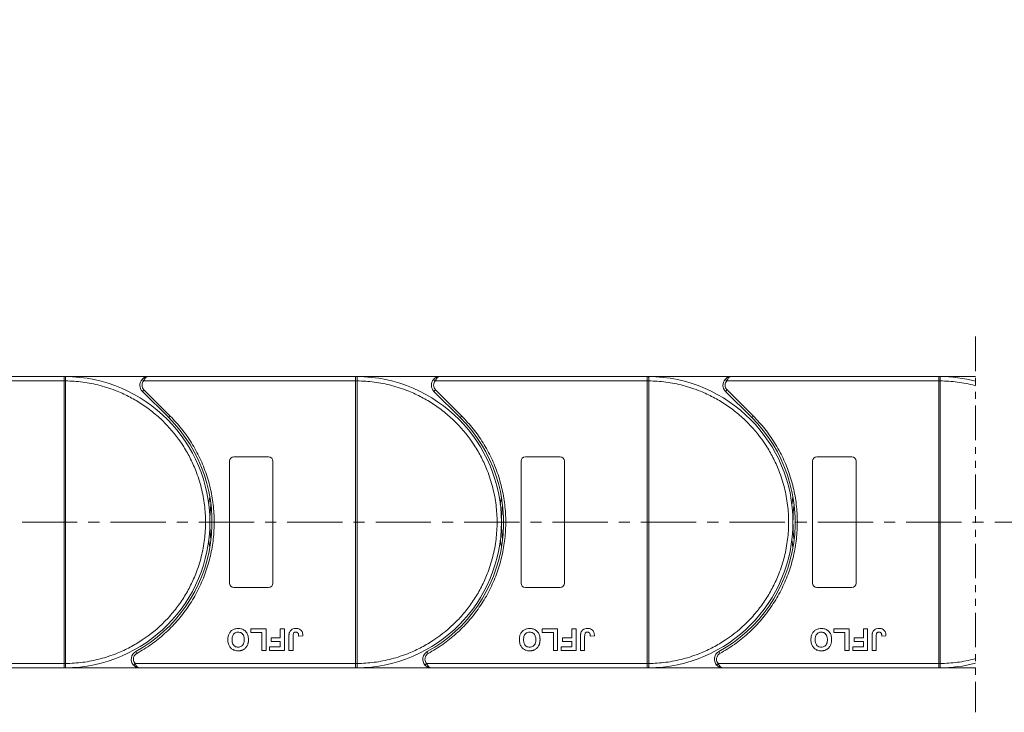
# Model space of a CAD drawing. Header units: millimetres. Extents: x 2205 to 3679, y 833 to 1866.
# Tile 34 of 86: x 2927 to 3153, y 1240 to 1399. Entities that reach past the tile are written whole.
import ezdxf

# ---------------------------------------------------------------- set-up
doc = ezdxf.new("R2010")
doc.units = ezdxf.units.MM
doc.linetypes.add('CENTERX2', pattern=[20.32, 12.7, -2.54, 2.54, -2.54])
doc.linetypes.add('PHANTOM2', pattern=[31.75, 15.875, -3.175, 3.175, -3.175, 3.175, -3.175])
doc.styles.get("Standard").update_dxf_attribs({"font": '仿宋_GB2312.ttf', "width": 0.8})
doc.dimstyles.new('副本 ISO-45.1', dxfattribs={"dimtxt": 10, "dimasz": 9, "dimexe": 6.5, "dimexo": 0.625, "dimgap": 2.5, "dimtad": 1, "dimdsep": 46, "dimtxsty": 'Standard', "dimcen": 2.5, "dimadec": 0, "dimazin": 0, "dimtfac": 1, "dimtmove": 0, "dimatfit": 3, "dimfxl": 0, "dimarcsym": 0})

# ---------------------------------------------------------------- blocks, each defined once
blk = doc.blocks.new('*D2658')
at = {"color": 0, "lineweight": -2}
for p, q in [((3069.59, 1511.57), (3573.58, 1511.57)), ((3567.08, 1259.37), (3567.08, 1502.57)), ((3491.35, 1250.37), (3573.58, 1250.37))]:
    blk.add_line(p, q, dxfattribs=at)
at = {"color": 0, "lineweight": 9}
for points in [[(3565.58, 1502.57), (3568.58, 1502.57), (3567.08, 1511.57)], [(3565.58, 1259.37), (3568.58, 1259.37), (3567.08, 1250.37)]]:
    blk.add_solid(points, dxfattribs=at)
at = {"layer": 'Defpoints', "color": 0, "lineweight": 9}
for p in [(3068.97, 1511.57), (3567.08, 1511.57), (3490.72, 1250.37)]:
    blk.add_point(p, dxfattribs=at)
at = {"color": 0, "lineweight": 9, "insert": (3559.58, 1380.97), "char_height": 10, "attachment_point": 5, "rotation": 90}
blk.add_mtext('2R+67', dxfattribs=at)

msp = doc.modelspace()

# ---------------------------------------------------------------- linework, layer by layer
at = {"color": 3, "linetype": 'PHANTOM2', "lineweight": 9, "ltscale": 0.5}
msp.add_line((3146.831, 1326.551), (3146.829, 1240.162), dxfattribs=at)
at = {"color": 7, "linetype": 'Continuous', "lineweight": 15}
for p, q in [((2937.396, 1317.372), (2889.808, 1317.372)), ((2956.808, 1317.372), (2937.396, 1317.372)), ((2937.396, 1317.372), (2937.63, 1317.371)), ((3004.396, 1317.372), (2956.808, 1317.372)), ((3004.396, 1317.372), (3004.63, 1317.371)), ((3023.808, 1317.372), (3004.396, 1317.372)), ((3071.396, 1317.372), (3023.808, 1317.372)), ((3090.808, 1317.372), (3071.396, 1317.372)), ((3071.396, 1317.372), (3071.63, 1317.371)), ((3138.396, 1317.372), (3090.808, 1317.372)), ((3138.396, 1317.372), (3138.63, 1317.371)), ((3146.83, 1317.372), (3138.396, 1317.372)), ((2888.69, 1316.372), (2937.396, 1316.372)), ((2937.396, 1251.374), (2937.396, 1316.37)), ((2937.396, 1316.37), (2937.746, 1316.37)), ((2937.746, 1316.373), (2937.746, 1316.37)), ((2937.746, 1316.37), (2937.746, 1251.374)), ((2955.317, 1316.706), (2955.69, 1316.372)), ((2955.69, 1316.372), (3004.396, 1316.372)), ((3004.396, 1251.374), (3004.396, 1316.37)), ((3004.396, 1316.37), (3004.746, 1316.37)), ((3004.746, 1316.373), (3004.746, 1316.37)), ((3004.746, 1316.37), (3004.746, 1251.374)), ((3022.317, 1316.706), (3022.69, 1316.372)), ((3022.69, 1316.372), (3071.396, 1316.372)), ((3071.396, 1251.374), (3071.396, 1316.37)), ((3071.396, 1316.37), (3071.746, 1316.37)), ((3071.746, 1316.373), (3071.746, 1316.37)), ((3071.746, 1316.37), (3071.746, 1251.374)), ((3089.317, 1316.706), (3089.69, 1316.372)), ((3089.69, 1316.372), (3138.396, 1316.372)), ((3138.396, 1251.374), (3138.396, 1316.37)), ((3138.396, 1316.37), (3138.746, 1316.37)), ((3138.746, 1316.373), (3138.746, 1316.37)), ((3138.746, 1316.37), (3138.746, 1251.374)), ((2955.747, 1314.312), (2955.393, 1313.958)), ((2955.393, 1313.958), (2961.438, 1307.914)), ((2955.747, 1314.312), (2961.791, 1308.267)), ((3022.747, 1314.312), (3022.393, 1313.958)), ((3022.393, 1313.958), (3028.438, 1307.914)), ((3022.747, 1314.312), (3028.791, 1308.267)), ((3089.747, 1314.312), (3089.393, 1313.958)), ((3089.393, 1313.958), (3095.438, 1307.914)), ((3089.747, 1314.312), (3095.791, 1308.267)), ((2961.791, 1308.267), (2961.438, 1307.914)), ((3028.791, 1308.267), (3028.438, 1307.914)), ((3095.791, 1308.267), (3095.438, 1307.914)), ((2976.396, 1298.872), (2984.396, 1298.872)), ((3043.396, 1298.872), (3051.396, 1298.872)), ((3110.396, 1298.872), (3118.396, 1298.872)), ((2975.396, 1269.872), (2975.396, 1297.872)), ((2985.396, 1297.872), (2985.396, 1269.872)), ((3042.396, 1269.872), (3042.396, 1297.872)), ((3052.396, 1297.872), (3052.396, 1269.872)), ((3109.396, 1269.872), (3109.396, 1297.872)), ((3119.396, 1297.872), (3119.396, 1269.872)), ((2984.396, 1268.872), (2976.396, 1268.872)), ((3051.396, 1268.872), (3043.396, 1268.872)), ((3118.396, 1268.872), (3110.396, 1268.872)), ((2980.281, 1258.539), (2980.281, 1259.372)), ((2980.281, 1259.372), (2983.806, 1259.372)), ((2982.845, 1258.539), (2980.281, 1258.539)), ((2982.845, 1254.372), (2982.845, 1258.539)), ((2983.806, 1259.372), (2983.806, 1254.372)), ((2987.075, 1259.372), (2988.037, 1259.372)), ((2987.075, 1257.257), (2987.075, 1259.372)), ((2988.037, 1259.372), (2988.037, 1254.372)), ((3047.281, 1258.539), (3047.281, 1259.372)), ((3047.281, 1259.372), (3050.806, 1259.372)), ((3049.845, 1258.539), (3047.281, 1258.539)), ((3049.845, 1254.372), (3049.845, 1258.539)), ((3050.806, 1259.372), (3050.806, 1254.372)), ((3054.075, 1257.257), (3054.075, 1259.372)), ((3054.075, 1259.372), (3055.037, 1259.372)), ((3055.037, 1259.372), (3055.037, 1254.372)), ((3114.281, 1258.539), (3114.281, 1259.372)), ((3114.281, 1259.372), (3117.806, 1259.372)), ((3116.845, 1258.539), (3114.281, 1258.539)), ((3116.845, 1254.372), (3116.845, 1258.539)), ((3117.806, 1259.372), (3117.806, 1254.372)), ((3121.075, 1257.257), (3121.075, 1259.372)), ((3121.075, 1259.372), (3122.037, 1259.372)), ((3122.037, 1259.372), (3122.037, 1254.372)), ((2984.96, 1257.257), (2987.075, 1257.257)), ((2984.96, 1256.424), (2984.96, 1257.257)), ((2987.075, 1256.424), (2984.96, 1256.424)), ((2987.075, 1255.206), (2987.075, 1256.424)), ((2989.063, 1254.372), (2989.063, 1257.524)), ((2990.024, 1257.608), (2990.024, 1254.372)), ((2991.306, 1257.706), (2992.268, 1257.77)), ((3051.96, 1256.424), (3051.96, 1257.257)), ((3051.96, 1257.257), (3054.075, 1257.257)), ((3054.075, 1256.424), (3051.96, 1256.424)), ((3054.075, 1255.206), (3054.075, 1256.424)), ((3056.063, 1254.372), (3056.063, 1257.524)), ((3057.024, 1257.608), (3057.024, 1254.372)), ((3058.306, 1257.706), (3059.268, 1257.77)), ((3118.96, 1256.424), (3118.96, 1257.257)), ((3118.96, 1257.257), (3121.075, 1257.257)), ((3121.075, 1256.424), (3118.96, 1256.424)), ((3121.075, 1255.206), (3121.075, 1256.424)), ((3123.063, 1254.372), (3123.063, 1257.524)), ((3124.024, 1257.608), (3124.024, 1254.372)), ((3125.306, 1257.706), (3126.268, 1257.77)), ((2953.856, 1254.122), (2954.098, 1253.685)), ((2983.806, 1254.372), (2982.845, 1254.372)), ((2984.64, 1254.372), (2984.64, 1255.206)), ((2984.64, 1255.206), (2987.075, 1255.206)), ((2988.037, 1254.372), (2984.64, 1254.372)), ((2990.024, 1254.372), (2989.063, 1254.372)), ((3020.856, 1254.122), (3021.098, 1253.685)), ((3050.806, 1254.372), (3049.845, 1254.372)), ((3051.64, 1254.372), (3051.64, 1255.206)), ((3051.64, 1255.206), (3054.075, 1255.206)), ((3055.037, 1254.372), (3051.64, 1254.372)), ((3057.024, 1254.372), (3056.063, 1254.372)), ((3087.856, 1254.122), (3088.098, 1253.685)), ((3117.806, 1254.372), (3116.845, 1254.372)), ((3118.64, 1254.372), (3118.64, 1255.206)), ((3118.64, 1255.206), (3121.075, 1255.206)), ((3122.037, 1254.372), (3118.64, 1254.372)), ((3124.024, 1254.372), (3123.063, 1254.372)), ((2937.396, 1251.372), (2886.706, 1251.372)), ((2937.746, 1251.374), (2937.396, 1251.374)), ((2937.746, 1251.374), (2937.746, 1251.371)), ((2953.706, 1251.372), (2953.334, 1251.039)), ((3004.396, 1251.372), (2953.706, 1251.372)), ((3004.746, 1251.374), (3004.396, 1251.374)), ((3004.746, 1251.374), (3004.746, 1251.371)), ((3020.706, 1251.372), (3020.334, 1251.039)), ((3071.396, 1251.372), (3020.706, 1251.372)), ((3071.746, 1251.374), (3071.396, 1251.374)), ((3071.746, 1251.374), (3071.746, 1251.371)), ((3087.706, 1251.372), (3087.334, 1251.039)), ((3138.396, 1251.372), (3087.706, 1251.372)), ((3138.746, 1251.374), (3138.396, 1251.374)), ((3138.746, 1251.374), (3138.746, 1251.371)), ((2887.824, 1250.372), (2937.396, 1250.372)), ((2937.63, 1250.373), (2937.396, 1250.372)), ((2937.396, 1250.372), (2954.824, 1250.372)), ((2954.824, 1250.372), (3004.396, 1250.372)), ((3004.63, 1250.373), (3004.396, 1250.372)), ((3004.396, 1250.372), (3021.824, 1250.372)), ((3021.824, 1250.372), (3071.396, 1250.372)), ((3071.63, 1250.373), (3071.396, 1250.372)), ((3071.396, 1250.372), (3088.824, 1250.372)), ((3088.824, 1250.372), (3138.396, 1250.372)), ((3138.63, 1250.373), (3138.396, 1250.372)), ((3138.396, 1250.372), (3146.829, 1250.372))]:
    msp.add_line(p, q, dxfattribs=at)
at = {"color": 1, "linetype": 'CENTERX2', "lineweight": 13}
msp.add_line((3509.388, 1283.872), (2803.577, 1283.872), dxfattribs=at)
at = {"color": 7, "linetype": 'Continuous', "lineweight": 15, "flags": 128}
for points in [[(2970.644, 1287.972), (2970.678, 1288.239), (2970.896, 1289.682)], [(3037.644, 1287.972), (3037.678, 1288.239), (3037.896, 1289.682)], [(3104.644, 1287.972), (3104.678, 1288.239), (3104.896, 1289.682)], [(2970.896, 1278.063), (2970.678, 1279.506), (2970.644, 1279.772)], [(3037.896, 1278.063), (3037.678, 1279.506), (3037.644, 1279.772)], [(3104.896, 1278.063), (3104.678, 1279.506), (3104.644, 1279.772)]]:
    msp.add_lwpolyline(points, dxfattribs=at)
at = {"color": 7, "linetype": 'Continuous', "lineweight": 15}
for centre, radius, start, end in [((2937.633, 1317.076), 0.295, 90.53836, 143.36012), ((2937.396, 1283.872), 33.5, 270.40019, 89.59981), ((3004.633, 1317.076), 0.295, 90.53836, 143.36012), ((3004.396, 1283.872), 33.5, 270.40019, 89.59981), ((3071.633, 1317.076), 0.295, 90.53836, 143.36012), ((3071.396, 1283.872), 33.5, 270.40019, 89.59981), ((3138.633, 1317.076), 0.295, 90.53836, 143.36012), ((3138.396, 1283.872), 33.5, 75.41757, 89.59981), ((2937.658, 1286.19), 30.184, 89.8339, 90.49831), ((2956.808, 1315.372), 2, 138.18969, 225), ((3004.658, 1286.19), 30.184, 89.8339, 90.49831), ((3023.808, 1315.372), 2, 138.18969, 225), ((3071.658, 1286.19), 30.184, 89.8339, 90.49831), ((3090.808, 1315.372), 2, 138.18969, 225), ((3138.658, 1286.19), 30.184, 89.8339, 90.49831), ((2937.396, 1283.872), 34, 298.95502, 45), ((3004.396, 1283.872), 34, 298.95502, 45), ((3071.396, 1283.872), 34, 298.95502, 45), ((2976.396, 1297.872), 1, 90, 180), ((2984.396, 1297.872), 1, 0, 90), ((3043.396, 1297.872), 1, 90, 180), ((3051.396, 1297.872), 1, 0, 90), ((3110.396, 1297.872), 1, 90, 180), ((3118.396, 1297.872), 1, 0, 90), ((3004.396, 1283.872), 33.5, 172.96973, 187.03027), ((3071.396, 1283.872), 33.5, 172.96973, 187.03027), ((3138.396, 1283.872), 33.5, 172.96973, 187.03027), ((2976.396, 1269.872), 1, 180, 270), ((2984.396, 1269.872), 1, 270, 0), ((3043.396, 1269.872), 1, 180, 270), ((3051.396, 1269.872), 1, 270, 0), ((3110.396, 1269.872), 1, 180, 270), ((3118.396, 1269.872), 1, 270, 360), ((2954.824, 1252.372), 2, 118.95502, 221.81031), ((3021.824, 1252.372), 2, 118.95502, 221.81031), ((3088.824, 1252.372), 2, 118.95502, 221.81031), ((2937.658, 1281.555), 30.184, 269.50169, 270.1661), ((3004.658, 1281.555), 30.184, 269.50169, 270.1661), ((3071.658, 1281.555), 30.184, 269.50169, 270.1661), ((3138.658, 1281.555), 30.184, 269.50169, 270.1661), ((3138.396, 1283.872), 33.5, 270.40019, 284.58087), ((2937.633, 1250.668), 0.295, 216.63988, 269.46164), ((3004.633, 1250.668), 0.295, 216.63988, 269.46164), ((3071.633, 1250.668), 0.295, 216.63988, 269.46164), ((3138.633, 1250.668), 0.295, 216.63988, 269.46164)]:
    msp.add_arc(centre, radius, start, end, dxfattribs=at)
for points in [[(2937.396, 1317.252), (2937.396, 1317.287), (2937.396, 1317.357), (2937.396, 1317.367), (2937.396, 1317.372)], [(3004.396, 1317.252), (3004.396, 1317.287), (3004.396, 1317.357), (3004.396, 1317.367), (3004.396, 1317.372)], [(3071.396, 1317.252), (3071.396, 1317.287), (3071.396, 1317.357), (3071.396, 1317.367), (3071.396, 1317.372)], [(3138.396, 1317.252), (3138.396, 1317.287), (3138.396, 1317.357), (3138.396, 1317.367), (3138.396, 1317.372)], [(2955.69, 1316.372), (2955.58, 1316.223), (2955.36, 1315.925), (2955.325, 1315.557), (2955.308, 1315.372)], [(2955.308, 1315.372), (2955.328, 1315.174), (2955.369, 1314.776), (2955.621, 1314.466), (2955.747, 1314.312)], [(3022.69, 1316.372), (3022.58, 1316.223), (3022.36, 1315.925), (3022.325, 1315.557), (3022.308, 1315.372)], [(3022.308, 1315.372), (3022.328, 1315.174), (3022.369, 1314.776), (3022.621, 1314.466), (3022.747, 1314.312)], [(3089.69, 1316.372), (3089.58, 1316.223), (3089.36, 1315.925), (3089.325, 1315.557), (3089.308, 1315.372)], [(3089.308, 1315.372), (3089.328, 1315.174), (3089.369, 1314.776), (3089.621, 1314.466), (3089.747, 1314.312)], [(2953.324, 1252.372), (2953.342, 1252.188), (2953.377, 1251.819), (2953.597, 1251.521), (2953.706, 1251.372)], [(3020.324, 1252.372), (3020.342, 1252.188), (3020.377, 1251.819), (3020.597, 1251.521), (3020.706, 1251.372)], [(3087.324, 1252.372), (3087.342, 1252.188), (3087.377, 1251.819), (3087.597, 1251.521), (3087.706, 1251.372)], [(2937.396, 1250.372), (2937.396, 1250.377), (2937.396, 1250.388), (2937.396, 1250.457), (2937.396, 1250.492)], [(3004.396, 1250.372), (3004.396, 1250.377), (3004.396, 1250.388), (3004.396, 1250.457), (3004.396, 1250.492)], [(3071.396, 1250.372), (3071.396, 1250.377), (3071.396, 1250.388), (3071.396, 1250.457), (3071.396, 1250.492)], [(3138.396, 1250.372), (3138.396, 1250.377), (3138.396, 1250.388), (3138.396, 1250.457), (3138.396, 1250.492)]]:
    msp.add_open_spline(points, degree=3, dxfattribs=at)
for points, knots in [([(2937.396, 1316.372), (2937.396, 1316.485), (2937.396, 1316.71), (2937.396, 1317.008), (2937.396, 1317.176), (2937.396, 1317.242), (2937.396, 1317.252)], [0, 0, 0, 0, 0.3133566, 0.6267132, 0.9400698, 1, 1, 1, 1]), ([(2937.63, 1317.371), (2937.647, 1317.369), (2937.684, 1317.362), (2937.713, 1317.308), (2937.733, 1317.215), (2937.744, 1317.069), (2937.746, 1316.873), (2937.747, 1316.628), (2937.746, 1316.464), (2937.746, 1316.373)], [0, 0, 0, 0, 0.1119973, 0.2448439, 0.3691679, 0.5008987, 0.6875333, 0.8281382, 1, 1, 1, 1]), ([(2955.317, 1316.706), (2955.412, 1316.799), (2955.621, 1317.006), (2956.12, 1317.294), (2956.538, 1317.341), (2956.808, 1317.372)], [0, 0, 0, 0, 0.2270634, 0.5015869, 1, 1, 1, 1]), ([(2956.808, 1317.372), (2956.702, 1317.359), (2956.49, 1317.333), (2956.18, 1317.121), (2955.901, 1316.795), (2955.757, 1316.508), (2955.69, 1316.372)], [0, 0, 0, 0, 0.2515188, 0.5017844, 0.7656323, 1, 1, 1, 1]), ([(3004.396, 1316.372), (3004.396, 1316.485), (3004.396, 1316.71), (3004.396, 1317.008), (3004.396, 1317.176), (3004.396, 1317.242), (3004.396, 1317.252)], [0, 0, 0, 0, 0.3133566, 0.6267132, 0.9400698, 1, 1, 1, 1]), ([(3004.63, 1317.371), (3004.647, 1317.369), (3004.684, 1317.362), (3004.713, 1317.308), (3004.733, 1317.215), (3004.744, 1317.069), (3004.746, 1316.873), (3004.747, 1316.628), (3004.746, 1316.464), (3004.746, 1316.373)], [0, 0, 0, 0, 0.1119973, 0.2448439, 0.3691679, 0.5008987, 0.6875333, 0.8281382, 1, 1, 1, 1]), ([(3022.317, 1316.706), (3022.412, 1316.799), (3022.621, 1317.006), (3023.12, 1317.294), (3023.538, 1317.341), (3023.808, 1317.372)], [0, 0, 0, 0, 0.2270634, 0.5015869, 1, 1, 1, 1]), ([(3023.808, 1317.372), (3023.702, 1317.359), (3023.49, 1317.333), (3023.18, 1317.121), (3022.901, 1316.795), (3022.757, 1316.508), (3022.69, 1316.372)], [0, 0, 0, 0, 0.2515188, 0.5017844, 0.7656323, 1, 1, 1, 1]), ([(3071.396, 1316.372), (3071.396, 1316.485), (3071.396, 1316.71), (3071.396, 1317.008), (3071.396, 1317.176), (3071.396, 1317.242), (3071.396, 1317.252)], [0, 0, 0, 0, 0.3133566, 0.6267132, 0.9400698, 1, 1, 1, 1]), ([(3071.63, 1317.371), (3071.647, 1317.369), (3071.684, 1317.362), (3071.713, 1317.308), (3071.733, 1317.215), (3071.744, 1317.069), (3071.746, 1316.873), (3071.747, 1316.628), (3071.746, 1316.464), (3071.746, 1316.373)], [0, 0, 0, 0, 0.11199725, 0.24484387, 0.3691679, 0.50089869, 0.68753328, 0.82813816, 1, 1, 1, 1]), ([(3089.317, 1316.706), (3089.412, 1316.799), (3089.621, 1317.006), (3090.12, 1317.294), (3090.538, 1317.341), (3090.808, 1317.372)], [0, 0, 0, 0, 0.2270634, 0.5015869, 1, 1, 1, 1]), ([(3090.808, 1317.372), (3090.702, 1317.359), (3090.49, 1317.333), (3090.18, 1317.121), (3089.901, 1316.795), (3089.757, 1316.508), (3089.69, 1316.372)], [0, 0, 0, 0, 0.2515188, 0.5017844, 0.7656323, 1, 1, 1, 1]), ([(3138.396, 1316.372), (3138.396, 1316.485), (3138.396, 1316.71), (3138.396, 1317.008), (3138.396, 1317.176), (3138.396, 1317.242), (3138.396, 1317.252)], [0, 0, 0, 0, 0.3133566, 0.6267132, 0.9400698, 1, 1, 1, 1]), ([(3138.63, 1317.371), (3138.647, 1317.369), (3138.684, 1317.362), (3138.713, 1317.308), (3138.733, 1317.215), (3138.744, 1317.069), (3138.746, 1316.873), (3138.747, 1316.628), (3138.746, 1316.464), (3138.746, 1316.373)], [0, 0, 0, 0, 0.1119973, 0.2448439, 0.3691679, 0.5008987, 0.6875333, 0.8281382, 1, 1, 1, 1]), ([(2937.396, 1316.37), (2937.396, 1316.371), (2937.396, 1316.371), (2937.396, 1316.372), (2937.396, 1316.372), (2937.396, 1316.372)], [0, 0, 0, 0, 0.3846661, 0.6923333, 1, 1, 1, 1]), ([(2937.746, 1316.37), (2939.059, 1316.31), (2941.725, 1316.188), (2945.714, 1315.374), (2949.357, 1314.169), (2952.593, 1312.663), (2955.418, 1310.984), (2958.08, 1309.015), (2961.358, 1306.023), (2964.146, 1302.559), (2966.348, 1298.758), (2967.818, 1295.506), (2968.992, 1291.85), (2969.734, 1287.852), (2969.976, 1283.872), (2969.734, 1279.892), (2968.992, 1275.894), (2967.818, 1272.238), (2966.349, 1268.986), (2964.7, 1266.143), (2962.761, 1263.461), (2959.804, 1260.15), (2956.37, 1257.325), (2952.593, 1255.082), (2949.357, 1253.576), (2945.714, 1252.37), (2941.724, 1251.557), (2939.059, 1251.434), (2937.746, 1251.374)], [0, 0, 0, 0, 0.038862, 0.078912, 0.1200677, 0.1522272, 0.1843815, 0.2172151, 0.2500433, 0.3156185, 0.347778, 0.3799323, 0.4210926, 0.4611415, 0.5, 0.5388632, 0.578912, 0.6200677, 0.6522272, 0.6843815, 0.7172151, 0.7500433, 0.8156185, 0.847778, 0.8799323, 0.9210926, 0.9611404, 1, 1, 1, 1]), ([(3004.396, 1316.37), (3004.396, 1316.371), (3004.396, 1316.371), (3004.396, 1316.372), (3004.396, 1316.372), (3004.396, 1316.372)], [0, 0, 0, 0, 0.3846661, 0.6923333, 1, 1, 1, 1]), ([(3004.746, 1316.37), (3006.059, 1316.31), (3008.725, 1316.188), (3012.714, 1315.374), (3016.357, 1314.169), (3019.593, 1312.663), (3022.418, 1310.984), (3025.08, 1309.015), (3028.358, 1306.023), (3031.146, 1302.559), (3033.348, 1298.758), (3034.818, 1295.506), (3035.992, 1291.85), (3036.734, 1287.852), (3036.976, 1283.872), (3036.734, 1279.892), (3035.992, 1275.894), (3034.818, 1272.238), (3033.349, 1268.986), (3031.7, 1266.143), (3029.761, 1263.461), (3026.804, 1260.15), (3023.37, 1257.325), (3019.593, 1255.082), (3016.357, 1253.576), (3012.714, 1252.37), (3008.724, 1251.557), (3006.059, 1251.434), (3004.746, 1251.374)], [0, 0, 0, 0, 0.03886198, 0.07891202, 0.12006769, 0.15222721, 0.18438153, 0.21721506, 0.25004326, 0.31561849, 0.34777802, 0.37993233, 0.42109262, 0.46114154, 0.50000001, 0.53886316, 0.57891202, 0.62006769, 0.65222721, 0.68438153, 0.71721506, 0.75004326, 0.81561849, 0.84777802, 0.87993233, 0.92109262, 0.96114036, 1, 1, 1, 1]), ([(3071.396, 1316.37), (3071.396, 1316.371), (3071.396, 1316.371), (3071.396, 1316.372), (3071.396, 1316.372), (3071.396, 1316.372)], [0, 0, 0, 0, 0.3846661, 0.6923333, 1, 1, 1, 1]), ([(3071.746, 1316.37), (3073.059, 1316.31), (3075.725, 1316.188), (3079.714, 1315.374), (3083.357, 1314.169), (3086.593, 1312.663), (3089.418, 1310.984), (3092.08, 1309.015), (3095.358, 1306.023), (3098.146, 1302.559), (3100.348, 1298.758), (3101.818, 1295.506), (3102.992, 1291.85), (3103.734, 1287.852), (3103.976, 1283.872), (3103.734, 1279.892), (3102.992, 1275.894), (3101.818, 1272.238), (3100.349, 1268.986), (3098.7, 1266.143), (3096.761, 1263.461), (3093.804, 1260.15), (3090.37, 1257.325), (3086.593, 1255.082), (3083.357, 1253.576), (3079.714, 1252.37), (3075.724, 1251.557), (3073.059, 1251.434), (3071.746, 1251.374)], [0, 0, 0, 0, 0.038862, 0.078912, 0.1200677, 0.1522272, 0.1843815, 0.2172151, 0.2500433, 0.3156185, 0.347778, 0.3799323, 0.4210926, 0.4611415, 0.5, 0.5388632, 0.578912, 0.6200677, 0.6522272, 0.6843815, 0.7172151, 0.7500433, 0.8156185, 0.847778, 0.8799323, 0.9210926, 0.9611404, 1, 1, 1, 1]), ([(3138.396, 1316.37), (3138.396, 1316.371), (3138.396, 1316.371), (3138.396, 1316.372), (3138.396, 1316.372), (3138.396, 1316.372)], [0, 0, 0, 0, 0.3846661, 0.6923333, 1, 1, 1, 1]), ([(3138.746, 1316.37), (3140.059, 1316.31), (3142.725, 1316.188), (3145.406, 1315.641), (3146.772, 1315.274), (3146.83, 1315.259)], [0, 0, 0, 0, 0.03886198, 0.078912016, 0.080694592, 0.080694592, 0.080694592, 0.080694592]), ([(2961.791, 1308.267), (2962.689, 1307.309), (2964.484, 1305.393), (2966.755, 1302.126), (2968.682, 1298.604), (2970.191, 1294.838), (2971.249, 1290.922), (2971.835, 1286.949), (2971.961, 1282.977), (2971.632, 1279.047), (2970.862, 1275.18), (2969.643, 1271.397), (2967.982, 1267.74), (2965.882, 1264.27), (2963.391, 1261.067), (2960.567, 1258.215), (2957.481, 1255.703), (2955.226, 1254.358), (2954.098, 1253.685)], [0, 0, 0, 0, 0.0616516, 0.1233073, 0.1864354, 0.25, 0.3135645, 0.3766927, 0.4383422, 0.5, 0.5616495, 0.6233073, 0.6864354, 0.75, 0.8135645, 0.8766927, 0.9383443, 1, 1, 1, 1]), ([(3028.791, 1308.267), (3029.689, 1307.309), (3031.484, 1305.393), (3033.755, 1302.126), (3035.682, 1298.604), (3037.191, 1294.838), (3038.249, 1290.922), (3038.835, 1286.949), (3038.961, 1282.977), (3038.632, 1279.047), (3037.862, 1275.18), (3036.643, 1271.397), (3034.982, 1267.74), (3032.882, 1264.27), (3030.391, 1261.067), (3027.567, 1258.215), (3024.481, 1255.703), (3022.226, 1254.358), (3021.098, 1253.685)], [0, 0, 0, 0, 0.0616516, 0.1233073, 0.1864354, 0.25, 0.3135645, 0.3766927, 0.4383422, 0.5, 0.5616495, 0.6233073, 0.6864354, 0.75, 0.8135645, 0.8766927, 0.9383443, 1, 1, 1, 1]), ([(3095.791, 1308.267), (3096.689, 1307.309), (3098.484, 1305.393), (3100.755, 1302.126), (3102.682, 1298.604), (3104.191, 1294.838), (3105.249, 1290.922), (3105.835, 1286.949), (3105.961, 1282.977), (3105.632, 1279.047), (3104.862, 1275.18), (3103.643, 1271.397), (3101.982, 1267.74), (3099.882, 1264.27), (3097.391, 1261.067), (3094.567, 1258.215), (3091.481, 1255.703), (3089.226, 1254.358), (3088.098, 1253.685)], [0, 0, 0, 0, 0.0616516, 0.1233073, 0.1864354, 0.25, 0.3135645, 0.3766927, 0.4383422, 0.5, 0.5616495, 0.6233073, 0.6864354, 0.75, 0.8135645, 0.8766927, 0.9383443, 1, 1, 1, 1]), ([(2975.024, 1256.879), (2975.028, 1257.013), (2975.038, 1257.415), (2975.18, 1258.055), (2975.572, 1258.717), (2976.145, 1259.184), (2976.785, 1259.409), (2977.206, 1259.428), (2977.389, 1259.436)], [0, 0, 0, 0, 0.1018882, 0.3073435, 0.4929627, 0.6786474, 0.8607914, 1, 1, 1, 1]), ([(2975.986, 1256.855), (2975.99, 1256.988), (2976.002, 1257.364), (2976.142, 1257.886), (2976.488, 1258.306), (2976.865, 1258.536), (2977.185, 1258.598), (2977.358, 1258.602), (2977.391, 1258.603)], [0, 0, 0, 0, 0.1585903, 0.4472388, 0.6203806, 0.7935748, 0.9612953, 1, 1, 1, 1]), ([(2977.389, 1259.436), (2977.522, 1259.432), (2977.926, 1259.418), (2978.586, 1259.228), (2979.208, 1258.739), (2979.633, 1258.029), (2979.758, 1257.392), (2979.766, 1256.99), (2979.768, 1256.902)], [0, 0, 0, 0, 0.1021706, 0.3092201, 0.51365, 0.6922749, 0.9324126, 1, 1, 1, 1]), ([(2977.391, 1258.603), (2977.526, 1258.594), (2977.796, 1258.575), (2978.176, 1258.394), (2978.5, 1258.093), (2978.749, 1257.6), (2978.803, 1257.168), (2978.806, 1256.897), (2978.806, 1256.869)], [0, 0, 0, 0, 0.1597099, 0.3204292, 0.4910735, 0.6770503, 0.9662903, 1, 1, 1, 1]), ([(2989.063, 1257.524), (2989.063, 1257.591), (2989.065, 1257.724), (2989.073, 1257.904), (2989.087, 1258.063), (2989.108, 1258.201), (2989.131, 1258.34), (2989.158, 1258.43), (2989.172, 1258.475)], [0, 0, 0, 0, 0.2082698, 0.416707, 0.5614806, 0.7065734, 0.8528245, 1, 1, 1, 1]), ([(2989.172, 1258.475), (2989.226, 1258.599), (2989.334, 1258.848), (2989.638, 1259.151), (2990.103, 1259.4), (2990.489, 1259.423), (2990.723, 1259.436)], [0, 0, 0, 0, 0.2064605, 0.4135145, 0.6452106, 1, 1, 1, 1]), ([(2990.024, 1257.608), (2990.027, 1257.742), (2990.032, 1257.973), (2990.081, 1258.252), (2990.172, 1258.431), (2990.289, 1258.527), (2990.456, 1258.593), (2990.583, 1258.599), (2990.661, 1258.603)], [0, 0, 0, 0, 0.2920273, 0.5048541, 0.6139046, 0.723685, 0.8298165, 1, 1, 1, 1]), ([(2990.661, 1258.603), (2990.703, 1258.602), (2990.787, 1258.598), (2990.897, 1258.567), (2990.991, 1258.522), (2991.063, 1258.467), (2991.126, 1258.402), (2991.159, 1258.352), (2991.176, 1258.328)], [0, 0, 0, 0, 0.202387, 0.4109073, 0.5578292, 0.7094718, 0.8532239, 1, 1, 1, 1]), ([(2990.723, 1259.436), (2990.857, 1259.431), (2991.161, 1259.418), (2991.613, 1259.257), (2991.972, 1258.931), (2992.226, 1258.424), (2992.251, 1258.027), (2992.268, 1257.77)], [0, 0, 0, 0, 0.1552919, 0.3531453, 0.543243, 0.704067, 1, 1, 1, 1]), ([(2991.176, 1258.328), (2991.195, 1258.291), (2991.233, 1258.215), (2991.261, 1258.102), (2991.281, 1257.997), (2991.293, 1257.9), (2991.302, 1257.803), (2991.305, 1257.738), (2991.306, 1257.706)], [0, 0, 0, 0, 0.1938055, 0.3931273, 0.5440688, 0.6954121, 0.8476129, 1, 1, 1, 1]), ([(3042.024, 1256.879), (3042.028, 1257.013), (3042.038, 1257.415), (3042.18, 1258.055), (3042.572, 1258.717), (3043.145, 1259.184), (3043.785, 1259.409), (3044.206, 1259.428), (3044.389, 1259.436)], [0, 0, 0, 0, 0.1018882, 0.3073435, 0.4929627, 0.6786474, 0.8607914, 1, 1, 1, 1]), ([(3042.986, 1256.855), (3042.99, 1256.988), (3043.002, 1257.364), (3043.142, 1257.886), (3043.488, 1258.306), (3043.865, 1258.536), (3044.185, 1258.598), (3044.358, 1258.602), (3044.391, 1258.603)], [0, 0, 0, 0, 0.1585903, 0.4472388, 0.6203806, 0.7935748, 0.9612953, 1, 1, 1, 1]), ([(3044.389, 1259.436), (3044.522, 1259.432), (3044.926, 1259.418), (3045.586, 1259.228), (3046.208, 1258.739), (3046.633, 1258.029), (3046.758, 1257.392), (3046.766, 1256.99), (3046.768, 1256.902)], [0, 0, 0, 0, 0.1021706, 0.3092201, 0.51365, 0.6922749, 0.9324126, 1, 1, 1, 1]), ([(3044.391, 1258.603), (3044.526, 1258.594), (3044.796, 1258.575), (3045.176, 1258.394), (3045.5, 1258.093), (3045.749, 1257.6), (3045.803, 1257.168), (3045.806, 1256.897), (3045.806, 1256.869)], [0, 0, 0, 0, 0.1597099, 0.3204292, 0.4910735, 0.6770503, 0.9662903, 1, 1, 1, 1]), ([(3056.063, 1257.524), (3056.063, 1257.591), (3056.065, 1257.724), (3056.073, 1257.904), (3056.087, 1258.063), (3056.108, 1258.201), (3056.131, 1258.34), (3056.158, 1258.43), (3056.172, 1258.475)], [0, 0, 0, 0, 0.20826979, 0.416707, 0.56148059, 0.70657343, 0.85282453, 1, 1, 1, 1]), ([(3056.172, 1258.475), (3056.226, 1258.599), (3056.334, 1258.848), (3056.638, 1259.151), (3057.103, 1259.4), (3057.489, 1259.423), (3057.723, 1259.436)], [0, 0, 0, 0, 0.2064605, 0.4135145, 0.6452106, 1, 1, 1, 1]), ([(3057.024, 1257.608), (3057.027, 1257.742), (3057.032, 1257.973), (3057.081, 1258.252), (3057.172, 1258.431), (3057.289, 1258.527), (3057.456, 1258.593), (3057.583, 1258.599), (3057.661, 1258.603)], [0, 0, 0, 0, 0.2920273, 0.5048541, 0.6139046, 0.723685, 0.8298165, 1, 1, 1, 1]), ([(3057.661, 1258.603), (3057.703, 1258.602), (3057.787, 1258.598), (3057.897, 1258.567), (3057.991, 1258.522), (3058.063, 1258.467), (3058.126, 1258.402), (3058.159, 1258.352), (3058.176, 1258.328)], [0, 0, 0, 0, 0.20238704, 0.41090731, 0.55782922, 0.70947182, 0.85322392, 1, 1, 1, 1]), ([(3057.723, 1259.436), (3057.857, 1259.431), (3058.161, 1259.418), (3058.613, 1259.257), (3058.972, 1258.931), (3059.226, 1258.424), (3059.251, 1258.027), (3059.268, 1257.77)], [0, 0, 0, 0, 0.1552919, 0.3531453, 0.543243, 0.704067, 1, 1, 1, 1]), ([(3058.176, 1258.328), (3058.195, 1258.291), (3058.233, 1258.215), (3058.261, 1258.102), (3058.281, 1257.997), (3058.293, 1257.9), (3058.302, 1257.803), (3058.305, 1257.738), (3058.306, 1257.706)], [0, 0, 0, 0, 0.19380551, 0.39312733, 0.54406876, 0.6954121, 0.84761289, 1, 1, 1, 1]), ([(3109.024, 1256.879), (3109.028, 1257.013), (3109.038, 1257.415), (3109.18, 1258.055), (3109.572, 1258.717), (3110.145, 1259.184), (3110.785, 1259.409), (3111.206, 1259.428), (3111.389, 1259.436)], [0, 0, 0, 0, 0.1018882, 0.3073435, 0.4929627, 0.6786474, 0.8607914, 1, 1, 1, 1]), ([(3109.986, 1256.855), (3109.99, 1256.988), (3110.002, 1257.364), (3110.142, 1257.886), (3110.488, 1258.306), (3110.865, 1258.536), (3111.185, 1258.598), (3111.358, 1258.602), (3111.391, 1258.603)], [0, 0, 0, 0, 0.1585903, 0.4472388, 0.6203806, 0.7935748, 0.9612953, 1, 1, 1, 1]), ([(3111.389, 1259.436), (3111.522, 1259.432), (3111.926, 1259.418), (3112.586, 1259.228), (3113.208, 1258.739), (3113.633, 1258.029), (3113.758, 1257.392), (3113.766, 1256.99), (3113.768, 1256.902)], [0, 0, 0, 0, 0.1021706, 0.3092201, 0.51365, 0.6922749, 0.9324126, 1, 1, 1, 1]), ([(3111.391, 1258.603), (3111.526, 1258.594), (3111.796, 1258.575), (3112.176, 1258.394), (3112.5, 1258.093), (3112.749, 1257.6), (3112.803, 1257.168), (3112.806, 1256.897), (3112.806, 1256.869)], [0, 0, 0, 0, 0.1597099, 0.3204292, 0.4910735, 0.6770503, 0.9662903, 1, 1, 1, 1]), ([(3123.063, 1257.524), (3123.063, 1257.591), (3123.065, 1257.724), (3123.073, 1257.904), (3123.087, 1258.063), (3123.108, 1258.201), (3123.131, 1258.34), (3123.158, 1258.43), (3123.172, 1258.475)], [0, 0, 0, 0, 0.2082698, 0.416707, 0.5614806, 0.7065734, 0.8528245, 1, 1, 1, 1]), ([(3123.172, 1258.475), (3123.226, 1258.599), (3123.334, 1258.848), (3123.638, 1259.151), (3124.103, 1259.4), (3124.489, 1259.423), (3124.723, 1259.436)], [0, 0, 0, 0, 0.2064605, 0.4135145, 0.6452106, 1, 1, 1, 1]), ([(3124.024, 1257.608), (3124.027, 1257.742), (3124.032, 1257.973), (3124.081, 1258.252), (3124.172, 1258.431), (3124.289, 1258.527), (3124.456, 1258.593), (3124.583, 1258.599), (3124.661, 1258.603)], [0, 0, 0, 0, 0.29202728, 0.5048541, 0.61390458, 0.72368495, 0.82981647, 1, 1, 1, 1]), ([(3124.661, 1258.603), (3124.703, 1258.602), (3124.787, 1258.598), (3124.897, 1258.567), (3124.991, 1258.522), (3125.063, 1258.467), (3125.126, 1258.402), (3125.159, 1258.352), (3125.176, 1258.328)], [0, 0, 0, 0, 0.202387, 0.4109073, 0.5578292, 0.7094718, 0.8532239, 1, 1, 1, 1]), ([(3124.723, 1259.436), (3124.857, 1259.431), (3125.161, 1259.418), (3125.613, 1259.257), (3125.972, 1258.931), (3126.226, 1258.424), (3126.251, 1258.027), (3126.268, 1257.77)], [0, 0, 0, 0, 0.1552919, 0.3531453, 0.543243, 0.704067, 1, 1, 1, 1]), ([(3125.176, 1258.328), (3125.195, 1258.291), (3125.233, 1258.215), (3125.261, 1258.102), (3125.281, 1257.997), (3125.293, 1257.9), (3125.302, 1257.803), (3125.305, 1257.738), (3125.306, 1257.706)], [0, 0, 0, 0, 0.1938055, 0.3931273, 0.5440688, 0.6954121, 0.8476129, 1, 1, 1, 1]), ([(2977.403, 1254.308), (2977.27, 1254.313), (2976.866, 1254.326), (2976.211, 1254.521), (2975.593, 1255.008), (2975.165, 1255.715), (2975.034, 1256.366), (2975.026, 1256.78), (2975.024, 1256.879)], [0, 0, 0, 0, 0.1013981, 0.3069957, 0.5061443, 0.6852619, 0.9245571, 1, 1, 1, 1]), ([(2977.391, 1255.141), (2977.257, 1255.15), (2976.986, 1255.167), (2976.603, 1255.336), (2976.291, 1255.623), (2976.053, 1256.085), (2975.991, 1256.514), (2975.987, 1256.8), (2975.986, 1256.855)], [0, 0, 0, 0, 0.1602922, 0.3219224, 0.4907614, 0.6575692, 0.9338827, 1, 1, 1, 1]), ([(2978.806, 1256.869), (2978.802, 1256.736), (2978.792, 1256.399), (2978.674, 1255.92), (2978.39, 1255.506), (2978.031, 1255.251), (2977.678, 1255.152), (2977.464, 1255.144), (2977.391, 1255.141)], [0, 0, 0, 0, 0.15861661, 0.40086372, 0.57305935, 0.74548557, 0.91298519, 1, 1, 1, 1]), ([(2979.768, 1256.902), (2979.767, 1256.836), (2979.766, 1256.702), (2979.752, 1256.495), (2979.727, 1256.282), (2979.686, 1256.062), (2979.629, 1255.843), (2979.573, 1255.702), (2979.544, 1255.631)], [0, 0, 0, 0, 0.1539502, 0.3081809, 0.478699, 0.6499612, 0.8242026, 1, 1, 1, 1]), ([(3044.403, 1254.308), (3044.27, 1254.313), (3043.866, 1254.326), (3043.211, 1254.521), (3042.593, 1255.008), (3042.165, 1255.715), (3042.034, 1256.366), (3042.026, 1256.78), (3042.024, 1256.879)], [0, 0, 0, 0, 0.1013981, 0.3069957, 0.5061443, 0.6852619, 0.9245571, 1, 1, 1, 1]), ([(3044.391, 1255.141), (3044.257, 1255.15), (3043.986, 1255.167), (3043.603, 1255.336), (3043.291, 1255.623), (3043.053, 1256.085), (3042.991, 1256.514), (3042.987, 1256.8), (3042.986, 1256.855)], [0, 0, 0, 0, 0.16029217, 0.32192242, 0.49076139, 0.65756923, 0.93388265, 1, 1, 1, 1]), ([(3045.806, 1256.869), (3045.802, 1256.736), (3045.792, 1256.399), (3045.674, 1255.92), (3045.39, 1255.506), (3045.031, 1255.251), (3044.678, 1255.152), (3044.464, 1255.144), (3044.391, 1255.141)], [0, 0, 0, 0, 0.1586166, 0.4008637, 0.5730594, 0.7454856, 0.9129852, 1, 1, 1, 1]), ([(3046.768, 1256.902), (3046.767, 1256.836), (3046.766, 1256.702), (3046.752, 1256.495), (3046.727, 1256.282), (3046.686, 1256.062), (3046.629, 1255.843), (3046.573, 1255.702), (3046.544, 1255.631)], [0, 0, 0, 0, 0.1539502, 0.3081809, 0.478699, 0.6499612, 0.8242026, 1, 1, 1, 1]), ([(3111.403, 1254.308), (3111.27, 1254.313), (3110.866, 1254.326), (3110.211, 1254.521), (3109.593, 1255.008), (3109.165, 1255.715), (3109.034, 1256.366), (3109.026, 1256.78), (3109.024, 1256.879)], [0, 0, 0, 0, 0.1013981, 0.3069957, 0.5061443, 0.6852619, 0.9245571, 1, 1, 1, 1]), ([(3111.391, 1255.141), (3111.257, 1255.15), (3110.986, 1255.167), (3110.603, 1255.336), (3110.291, 1255.623), (3110.053, 1256.085), (3109.991, 1256.514), (3109.987, 1256.8), (3109.986, 1256.855)], [0, 0, 0, 0, 0.1602922, 0.3219224, 0.4907614, 0.6575692, 0.9338827, 1, 1, 1, 1]), ([(3112.806, 1256.869), (3112.802, 1256.736), (3112.792, 1256.399), (3112.674, 1255.92), (3112.39, 1255.506), (3112.031, 1255.251), (3111.678, 1255.152), (3111.464, 1255.144), (3111.391, 1255.141)], [0, 0, 0, 0, 0.15861661, 0.40086372, 0.57305935, 0.74548557, 0.91298519, 1, 1, 1, 1]), ([(3113.768, 1256.902), (3113.767, 1256.836), (3113.766, 1256.702), (3113.752, 1256.495), (3113.727, 1256.282), (3113.686, 1256.062), (3113.629, 1255.843), (3113.573, 1255.702), (3113.544, 1255.631)], [0, 0, 0, 0, 0.1539502, 0.3081809, 0.478699, 0.6499612, 0.8242026, 1, 1, 1, 1]), ([(2954.098, 1253.685), (2953.989, 1253.613), (2953.765, 1253.466), (2953.518, 1253.142), (2953.354, 1252.77), (2953.334, 1252.503), (2953.324, 1252.372)], [0, 0, 0, 0, 0.2455128, 0.5, 0.7544872, 1, 1, 1, 1]), ([(2978.457, 1254.504), (2978.395, 1254.48), (2978.27, 1254.43), (2978.086, 1254.382), (2977.911, 1254.346), (2977.743, 1254.324), (2977.574, 1254.31), (2977.46, 1254.309), (2977.403, 1254.308)], [0, 0, 0, 0, 0.1854289, 0.3721896, 0.5277082, 0.6838775, 0.8416784, 1, 1, 1, 1]), ([(2979.544, 1255.631), (2979.485, 1255.511), (2979.365, 1255.271), (2979.048, 1254.881), (2978.727, 1254.627), (2978.486, 1254.518), (2978.457, 1254.504)], [0, 0, 0, 0, 0.2508959, 0.5021661, 0.9405117, 1, 1, 1, 1]), ([(3021.098, 1253.685), (3020.989, 1253.613), (3020.765, 1253.466), (3020.518, 1253.142), (3020.354, 1252.77), (3020.334, 1252.503), (3020.324, 1252.372)], [0, 0, 0, 0, 0.2455128, 0.5, 0.7544872, 1, 1, 1, 1]), ([(3045.457, 1254.504), (3045.395, 1254.48), (3045.27, 1254.43), (3045.086, 1254.382), (3044.911, 1254.346), (3044.743, 1254.324), (3044.574, 1254.31), (3044.46, 1254.309), (3044.403, 1254.308)], [0, 0, 0, 0, 0.1854289, 0.3721896, 0.5277082, 0.6838775, 0.8416784, 1, 1, 1, 1]), ([(3046.544, 1255.631), (3046.485, 1255.511), (3046.365, 1255.271), (3046.048, 1254.881), (3045.727, 1254.627), (3045.486, 1254.518), (3045.457, 1254.504)], [0, 0, 0, 0, 0.2508959, 0.5021661, 0.9405117, 1, 1, 1, 1]), ([(3088.098, 1253.685), (3087.989, 1253.613), (3087.765, 1253.466), (3087.518, 1253.142), (3087.354, 1252.77), (3087.334, 1252.503), (3087.324, 1252.372)], [0, 0, 0, 0, 0.2455128, 0.5, 0.7544872, 1, 1, 1, 1]), ([(3112.457, 1254.504), (3112.395, 1254.48), (3112.27, 1254.43), (3112.086, 1254.382), (3111.911, 1254.346), (3111.743, 1254.324), (3111.574, 1254.31), (3111.46, 1254.309), (3111.403, 1254.308)], [0, 0, 0, 0, 0.1854289, 0.3721896, 0.5277082, 0.6838775, 0.8416784, 1, 1, 1, 1]), ([(3113.544, 1255.631), (3113.485, 1255.511), (3113.365, 1255.271), (3113.048, 1254.881), (3112.727, 1254.627), (3112.486, 1254.518), (3112.457, 1254.504)], [0, 0, 0, 0, 0.2508959, 0.5021661, 0.9405117, 1, 1, 1, 1]), ([(2937.396, 1251.372), (2937.396, 1251.372), (2937.396, 1251.373), (2937.396, 1251.374), (2937.396, 1251.374), (2937.396, 1251.374)], [0, 0, 0, 0, 0.38469928, 0.69234964, 1, 1, 1, 1]), ([(2937.396, 1250.492), (2937.396, 1250.555), (2937.396, 1250.681), (2937.396, 1250.975), (2937.396, 1251.217), (2937.396, 1251.351), (2937.396, 1251.372)], [0, 0, 0, 0, 0.3133347, 0.6266911, 0.9400476, 1, 1, 1, 1]), ([(2937.746, 1251.371), (2937.746, 1251.281), (2937.747, 1251.116), (2937.746, 1250.871), (2937.744, 1250.676), (2937.732, 1250.528), (2937.713, 1250.435), (2937.683, 1250.382), (2937.647, 1250.376), (2937.63, 1250.373)], [0, 0, 0, 0, 0.172016, 0.3127556, 0.4995985, 0.630391, 0.7580256, 0.8892284, 1, 1, 1, 1]), ([(2953.706, 1251.372), (2953.774, 1251.237), (2953.918, 1250.949), (2954.197, 1250.623), (2954.507, 1250.411), (2954.718, 1250.385), (2954.824, 1250.372)], [0, 0, 0, 0, 0.2343503, 0.4981953, 0.748869, 1, 1, 1, 1]), ([(3004.396, 1251.372), (3004.396, 1251.372), (3004.396, 1251.373), (3004.396, 1251.374), (3004.396, 1251.374), (3004.396, 1251.374)], [0, 0, 0, 0, 0.38469928, 0.69234964, 1, 1, 1, 1]), ([(3004.396, 1250.492), (3004.396, 1250.555), (3004.396, 1250.681), (3004.396, 1250.975), (3004.396, 1251.217), (3004.396, 1251.351), (3004.396, 1251.372)], [0, 0, 0, 0, 0.3133347, 0.6266911, 0.9400476, 1, 1, 1, 1]), ([(3004.746, 1251.371), (3004.746, 1251.281), (3004.747, 1251.116), (3004.746, 1250.871), (3004.744, 1250.676), (3004.732, 1250.528), (3004.713, 1250.435), (3004.683, 1250.382), (3004.647, 1250.376), (3004.63, 1250.373)], [0, 0, 0, 0, 0.172016, 0.3127556, 0.4995985, 0.630391, 0.7580256, 0.8892284, 1, 1, 1, 1]), ([(3020.706, 1251.372), (3020.774, 1251.237), (3020.918, 1250.949), (3021.197, 1250.623), (3021.507, 1250.411), (3021.718, 1250.385), (3021.824, 1250.372)], [0, 0, 0, 0, 0.2343503, 0.4981953, 0.748869, 1, 1, 1, 1]), ([(3071.396, 1251.372), (3071.396, 1251.372), (3071.396, 1251.373), (3071.396, 1251.374), (3071.396, 1251.374), (3071.396, 1251.374)], [0, 0, 0, 0, 0.38469928, 0.69234964, 1, 1, 1, 1]), ([(3071.396, 1250.492), (3071.396, 1250.555), (3071.396, 1250.681), (3071.396, 1250.975), (3071.396, 1251.217), (3071.396, 1251.351), (3071.396, 1251.372)], [0, 0, 0, 0, 0.3133347, 0.6266911, 0.9400476, 1, 1, 1, 1]), ([(3071.746, 1251.371), (3071.746, 1251.281), (3071.747, 1251.116), (3071.746, 1250.871), (3071.744, 1250.676), (3071.732, 1250.528), (3071.713, 1250.435), (3071.683, 1250.382), (3071.647, 1250.376), (3071.63, 1250.373)], [0, 0, 0, 0, 0.172016, 0.3127556, 0.4995985, 0.630391, 0.7580256, 0.8892284, 1, 1, 1, 1]), ([(3087.706, 1251.372), (3087.774, 1251.237), (3087.918, 1250.949), (3088.197, 1250.623), (3088.507, 1250.411), (3088.718, 1250.385), (3088.824, 1250.372)], [0, 0, 0, 0, 0.2343503, 0.4981953, 0.748869, 1, 1, 1, 1]), ([(3138.396, 1251.372), (3138.396, 1251.372), (3138.396, 1251.373), (3138.396, 1251.374), (3138.396, 1251.374), (3138.396, 1251.374)], [0, 0, 0, 0, 0.38469928, 0.69234964, 1, 1, 1, 1]), ([(3138.396, 1250.492), (3138.396, 1250.555), (3138.396, 1250.681), (3138.396, 1250.975), (3138.396, 1251.217), (3138.396, 1251.351), (3138.396, 1251.372)], [0, 0, 0, 0, 0.3133347, 0.6266911, 0.9400476, 1, 1, 1, 1]), ([(3138.746, 1251.371), (3138.746, 1251.281), (3138.747, 1251.116), (3138.746, 1250.871), (3138.744, 1250.676), (3138.732, 1250.528), (3138.713, 1250.435), (3138.683, 1250.382), (3138.647, 1250.376), (3138.63, 1250.373)], [0, 0, 0, 0, 0.172016, 0.3127556, 0.4995985, 0.630391, 0.7580256, 0.8892284, 1, 1, 1, 1]), ([(3146.829, 1252.486), (3146.771, 1252.47), (3145.405, 1252.103), (3142.724, 1251.557), (3140.059, 1251.434), (3138.746, 1251.374)], [0.919314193, 0.919314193, 0.919314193, 0.919314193, 0.921092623, 0.961140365, 1, 1, 1, 1]), ([(2954.824, 1250.372), (2954.555, 1250.403), (2954.137, 1250.451), (2953.638, 1250.738), (2953.428, 1250.945), (2953.334, 1251.039)], [0, 0, 0, 0, 0.4984129, 0.772928, 1, 1, 1, 1]), ([(3021.824, 1250.372), (3021.555, 1250.403), (3021.137, 1250.451), (3020.638, 1250.738), (3020.428, 1250.945), (3020.334, 1251.039)], [0, 0, 0, 0, 0.4984129, 0.772928, 1, 1, 1, 1]), ([(3088.824, 1250.372), (3088.555, 1250.403), (3088.137, 1250.451), (3087.638, 1250.738), (3087.428, 1250.945), (3087.334, 1251.039)], [0, 0, 0, 0, 0.4984129, 0.772928, 1, 1, 1, 1])]:
    msp.add_open_spline(points, degree=3, knots=knots, dxfattribs=at)

# ---------------------------------------------------------------- dimensions: what is measured, and where the dimension line sits
at = {"color": 5, "lineweight": 9}
dim = msp.add_linear_dim(base=(3567.079, 1511.572), p1=(3490.725, 1250.372), p2=(3068.967, 1511.572), angle=90, text='2R+67', dimstyle='副本 ISO-45.1', dxfattribs=at)
dim.commit()
dim.dimension.update_dxf_attribs({"geometry": '*D2658', "text_midpoint": (3559.579, 1380.972)})

doc.saveas('drawing.dxf')
